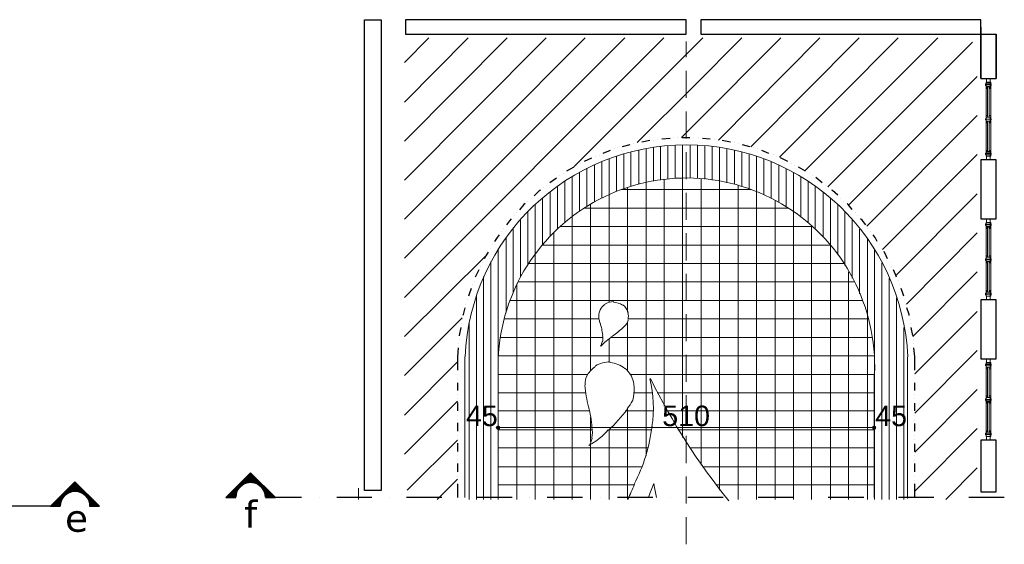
# Model space of a CAD drawing. Header units: metres. Extents: x 5.7 to 89.8, y 4 to 63.5.
# Tile 57 of 72: x 56.4 to 74.7, y 19.8 to 29.4. Entities that reach past the tile are written whole.
import ezdxf

# ---------------------------------------------------------------- set-up
doc = ezdxf.new("R2010")
doc.units = ezdxf.units.M
doc.header["$MEASUREMENT"] = 0
for name, color, linetype in [('PDF11_dim', 7, 'Continuous'), ('PDF11_halozen', 7, 'Continuous'), ('PDF11_hatch-plan', 7, 'Continuous'), ('PDF11_khatchin', 7, 'Continuous'), ('PDF11_Layer5', 7, 'Continuous'), ('PDF11_line-estakhr', 7, 'Continuous'), ('PDF11_saghf kazeb', 7, 'Continuous'), ('PDF11_SECTION', 7, 'Continuous'), ('PDF11_Text', 7, 'Continuous'), ('PDF11_wall', 7, 'Continuous'), ('PDF11_WIN', 7, 'Continuous')]:
    doc.layers.add(name, color=color, linetype=linetype)
doc.styles.add('PDF Arial', font='arial.ttf')
doc.styles.add('PDF Verdana', font='verdana.ttf')

msp = doc.modelspace()

# ---------------------------------------------------------------- linework, layer by layer
at = {"layer": 'PDF11_dim', "lineweight": 20}
for points in [[(64.677, 21.908), (64.677, 21.821)], [(72.208, 21.908), (72.16, 21.908), (65.37, 21.908), (65.332, 21.908)], [(72.863, 21.908), (72.863, 21.985)]]:
    msp.add_lwpolyline(points, dxfattribs=at)
for points in [[(65.293, 21.985), (65.293, 21.908)], [(72.247, 21.985), (72.247, 21.908)]]:
    msp.add_lwpolyline(points, close=True, dxfattribs=at)
at = {"layer": 'PDF11_dim', "transparency": 33554559}
for points in [[(65.264, 21.937), (65.293, 21.908), (65.245, 21.908)], [(65.245, 21.908), (65.264, 21.879), (65.293, 21.908)], [(65.293, 21.946), (65.264, 21.937), (65.293, 21.908)], [(65.264, 21.879), (65.293, 21.908), (65.293, 21.86)], [(65.293, 21.908), (65.322, 21.937), (65.293, 21.946)], [(65.332, 21.908), (65.293, 21.908), (65.322, 21.937)], [(65.293, 21.908), (65.293, 21.86), (65.322, 21.879)], [(65.322, 21.879), (65.332, 21.908), (65.293, 21.908)], [(72.218, 21.937), (72.208, 21.908), (72.247, 21.908)], [(72.208, 21.908), (72.247, 21.908), (72.218, 21.879)], [(72.247, 21.908), (72.247, 21.946), (72.218, 21.937)], [(72.247, 21.908), (72.218, 21.879), (72.247, 21.86)], [(72.276, 21.937), (72.247, 21.908), (72.247, 21.946)], [(72.285, 21.908), (72.276, 21.937), (72.247, 21.908)], [(72.247, 21.86), (72.276, 21.879), (72.247, 21.908)], [(72.276, 21.879), (72.247, 21.908), (72.285, 21.908)]]:
    msp.add_solid(points, dxfattribs=at)
at = {"layer": 'PDF11_halozen', "lineweight": 25}
for points in [[(67.73, 27.138), (67.585, 27.099)], [(67.797, 27.157), (67.797, 27.157)], [(67.874, 27.176), (67.874, 27.176)], [(68.096, 27.215), (67.951, 27.186)], [(68.173, 27.224), (68.173, 27.224)], [(68.24, 27.234), (68.24, 27.234)], [(68.471, 27.253), (68.317, 27.243)], [(68.539, 27.263), (68.539, 27.263)], [(68.616, 27.263), (68.616, 27.263)], [(68.837, 27.263), (68.693, 27.263)], [(68.914, 27.263), (68.914, 27.263)], [(68.991, 27.263), (68.991, 27.263)], [(69.213, 27.243), (69.069, 27.253)], [(69.29, 27.234), (69.29, 27.234)], [(69.367, 27.224), (69.367, 27.224)], [(69.589, 27.186), (69.435, 27.215)], [(69.656, 27.176), (69.656, 27.176)], [(69.733, 27.157), (69.733, 27.157)], [(69.945, 27.099), (69.81, 27.138)], [(67.364, 27.032), (67.229, 26.974)], [(67.441, 27.06), (67.441, 27.06)], [(67.508, 27.08), (67.508, 27.08)], [(70.022, 27.08), (70.022, 27.08)], [(70.089, 27.06), (70.089, 27.06)], [(70.301, 26.974), (70.167, 27.032)], [(66.815, 26.791), (66.815, 26.791)], [(67.017, 26.887), (66.882, 26.829)], [(67.085, 26.926), (67.085, 26.926)], [(67.162, 26.945), (67.162, 26.945)], [(70.378, 26.955), (70.378, 26.955)], [(70.446, 26.926), (70.446, 26.926)], [(70.648, 26.829), (70.513, 26.897)], [(70.715, 26.791), (70.715, 26.791)], [(66.497, 26.608), (66.497, 26.608)], [(66.69, 26.723), (66.555, 26.646)], [(66.747, 26.762), (66.747, 26.762)], [(70.783, 26.762), (70.783, 26.762)], [(70.976, 26.646), (70.85, 26.723)], [(71.043, 26.608), (71.043, 26.608)], [(66.372, 26.521), (66.247, 26.434)], [(66.43, 26.56), (66.43, 26.56)], [(71.101, 26.569), (71.101, 26.569)], [(71.284, 26.434), (71.168, 26.531)], [(66.073, 26.3), (66.054, 26.29), (65.958, 26.194)], [(66.131, 26.348), (66.131, 26.348)], [(66.189, 26.386), (66.189, 26.386)], [(71.342, 26.386), (71.342, 26.386)], [(71.409, 26.348), (71.409, 26.348)], [(71.573, 26.203), (71.476, 26.29), (71.467, 26.3)], [(65.794, 26.049), (65.765, 26.03), (65.688, 25.934)], [(65.842, 26.097), (65.842, 26.097)], [(65.9, 26.145), (65.9, 26.145)], [(71.63, 26.145), (71.63, 26.145)], [(71.688, 26.097), (71.688, 26.097)], [(71.842, 25.943), (71.765, 26.03), (71.746, 26.049)], [(65.64, 25.885), (65.64, 25.885)], [(71.9, 25.885), (71.9, 25.885)], [(65.534, 25.77), (65.505, 25.731), (65.447, 25.654)], [(65.592, 25.828), (65.592, 25.828)], [(71.948, 25.828), (71.948, 25.828)], [(72.093, 25.654), (72.025, 25.741), (71.996, 25.77)], [(65.351, 25.529), (65.351, 25.529)], [(65.399, 25.597), (65.399, 25.597)], [(72.131, 25.597), (72.131, 25.597)], [(72.179, 25.539), (72.179, 25.539)], [(65.312, 25.471), (65.274, 25.423), (65.226, 25.346)], [(72.305, 25.346), (72.266, 25.423), (72.228, 25.471)], [(65.11, 25.153), (65.062, 25.086), (65.033, 25.028)], [(65.149, 25.221), (65.149, 25.221)], [(65.187, 25.288), (65.187, 25.288)], [(72.353, 25.288), (72.353, 25.288)], [(72.391, 25.221), (72.391, 25.221)], [(72.497, 25.028), (72.468, 25.086), (72.43, 25.163)], [(65.004, 24.961), (65.004, 24.961)], [(72.536, 24.961), (72.536, 24.961)], [(64.937, 24.826), (64.889, 24.739), (64.869, 24.691)], [(64.966, 24.893), (64.966, 24.893)], [(72.565, 24.893), (72.565, 24.893)], [(72.661, 24.691), (72.642, 24.739), (72.603, 24.826)], [(64.85, 24.614), (64.85, 24.614)], [(72.69, 24.624), (72.69, 24.624)], [(64.792, 24.479), (64.754, 24.373), (64.744, 24.335)], [(64.821, 24.547), (64.821, 24.547)], [(72.719, 24.547), (72.719, 24.547)], [(72.796, 24.335), (72.786, 24.373), (72.748, 24.479)], [(64.725, 24.267), (64.725, 24.267)], [(72.815, 24.267), (72.815, 24.267)], [(64.677, 24.123), (64.648, 23.998), (64.638, 23.978)], [(64.696, 24.19), (64.696, 24.19)], [(72.834, 24.19), (72.834, 24.19)], [(72.892, 23.978), (72.892, 23.998), (72.854, 24.123)], [(64.629, 23.901), (64.629, 23.901)], [(72.911, 23.901), (72.911, 23.901)], [(64.6, 23.757), (64.571, 23.612), (64.571, 23.603)], [(64.619, 23.824), (64.619, 23.824)], [(72.921, 23.834), (72.921, 23.834)], [(72.96, 23.612), (72.931, 23.757)], [(64.571, 23.535), (64.571, 23.535)], [(72.969, 23.535), (72.969, 23.535)], [(64.552, 23.381), (64.542, 23.218), (64.542, 22.967)], [(64.561, 23.458), (64.561, 23.458)], [(72.979, 23.458), (72.979, 23.458)], [(72.998, 22.967), (72.998, 23.218), (72.979, 23.381)], [(64.542, 22.89), (64.542, 22.89)], [(64.542, 22.813), (64.542, 22.813)], [(72.998, 22.89), (72.998, 22.89)], [(72.998, 22.813), (72.998, 22.813)], [(64.542, 22.736), (64.542, 22.592)], [(72.998, 22.592), (72.998, 22.736)], [(64.542, 22.515), (64.542, 22.515)], [(64.542, 22.437), (64.542, 22.437)], [(72.998, 22.515), (72.998, 22.515)], [(72.998, 22.437), (72.998, 22.437)], [(64.542, 22.37), (64.542, 22.216)], [(72.998, 22.216), (72.998, 22.36)], [(64.542, 22.139), (64.542, 22.139)], [(64.542, 22.062), (64.542, 22.062)], [(72.998, 22.139), (72.998, 22.139)], [(72.998, 22.062), (72.998, 22.062)], [(64.542, 21.994), (64.542, 21.84)], [(72.998, 21.84), (72.998, 21.985)], [(64.542, 21.763), (64.542, 21.763)], [(64.542, 21.686), (64.542, 21.686)], [(72.998, 21.763), (72.998, 21.763)], [(72.998, 21.686), (72.998, 21.686)], [(64.542, 21.619), (64.542, 21.465)], [(72.998, 21.465), (72.998, 21.609)], [(64.542, 21.388), (64.542, 21.388)], [(64.542, 21.311), (64.542, 21.311)], [(72.998, 21.388), (72.998, 21.388)], [(72.998, 21.311), (72.998, 21.311)], [(64.542, 21.243), (64.542, 21.089)], [(72.998, 21.089), (72.998, 21.243)], [(64.542, 21.012), (64.542, 21.012)], [(64.542, 20.945), (64.542, 20.945)], [(72.998, 21.012), (72.998, 21.012)], [(64.542, 20.868), (64.542, 20.617)], [(72.998, 20.935), (72.998, 20.935)], [(72.998, 20.617), (72.998, 20.868)]]:
    msp.add_lwpolyline(points, dxfattribs=at)
at = {"layer": 'PDF11_hatch-plan', "lineweight": 18}
for points in [[(63.559, 28.659), (64.012, 29.112)], [(63.559, 27.927), (64.735, 29.112)], [(63.559, 27.205), (65.457, 29.112)], [(63.559, 26.483), (66.179, 29.112)], [(63.559, 25.76), (66.902, 29.112)], [(63.559, 25.038), (67.633, 29.112)], [(63.559, 24.316), (68.356, 29.112)], [(66.699, 26.733), (68.905, 28.939), (69.078, 29.112)], [(67.865, 27.176), (68.905, 28.216), (69.801, 29.112)], [(68.683, 27.272), (68.905, 27.494), (70.523, 29.112)], [(69.367, 27.224), (71.245, 29.112)], [(69.964, 27.099), (71.968, 29.112)], [(70.494, 26.906), (72.69, 29.112)], [(70.966, 26.656), (73.422, 29.112)], [(71.39, 26.357), (74.067, 29.035)], [(71.775, 26.02), (74.154, 28.399)], [(72.112, 25.635), (74.154, 27.677)], [(68.703, 21.725), (68.703, 26.521), (68.703, 27.138)], [(68.847, 26.521), (68.847, 27.138)], [(67.614, 26.328), (67.614, 26.974)], [(67.749, 26.367), (67.749, 27.003)], [(67.894, 26.406), (67.894, 27.041)], [(68.028, 21.388), (68.028, 26.444), (68.028, 27.07)], [(68.163, 26.463), (68.163, 27.089)], [(68.298, 26.492), (68.298, 27.109)], [(68.433, 26.502), (68.433, 27.118)], [(68.568, 26.511), (68.568, 27.128)], [(68.982, 26.511), (68.982, 27.128)], [(69.117, 26.502), (69.117, 27.118)], [(69.252, 26.483), (69.252, 27.109)], [(69.386, 20.752), (69.386, 26.463), (69.386, 27.089)], [(69.521, 26.434), (69.521, 27.06)], [(69.666, 26.406), (69.666, 27.032)], [(69.801, 26.367), (69.801, 27.003)], [(69.935, 26.319), (69.935, 26.964)], [(67.21, 26.155), (67.21, 26.829)], [(67.345, 24.219), (67.345, 26.213), (67.345, 26.877)], [(67.479, 26.271), (67.479, 26.926)], [(70.07, 20.579), (70.07, 26.271), (70.07, 26.926)], [(70.205, 26.213), (70.205, 26.877)], [(70.34, 26.145), (70.34, 26.82)], [(72.401, 25.202), (74.154, 26.955)], [(66.796, 25.905), (66.796, 26.627)], [(66.93, 26.001), (66.93, 26.704)], [(67.075, 26.078), (67.075, 26.762)], [(70.484, 26.068), (70.484, 26.762)], [(70.619, 25.991), (70.619, 26.694)], [(70.754, 20.579), (70.754, 25.895), (70.754, 26.617)], [(66.526, 25.702), (66.526, 26.463)], [(66.661, 20.579), (66.661, 25.808), (66.661, 26.55)], [(68.365, 22.303), (68.365, 26.492)], [(69.049, 21.214), (69.049, 26.511)], [(70.889, 25.799), (70.889, 26.54)], [(71.024, 25.693), (71.024, 26.454)], [(66.256, 25.442), (66.256, 26.271)], [(66.391, 25.577), (66.391, 26.377)], [(69.974, 26.309), (68.905, 26.309), (67.566, 26.309)], [(67.682, 24.046), (67.682, 26.348)], [(69.733, 20.579), (69.733, 26.386)], [(71.159, 25.568), (71.159, 26.357)], [(71.303, 25.433), (71.303, 26.261)], [(72.651, 24.72), (74.154, 26.232)], [(66.112, 25.298), (66.112, 26.155)], [(70.417, 20.579), (70.417, 26.107)], [(71.438, 20.579), (71.438, 25.279), (71.438, 26.145)], [(65.842, 24.922), (65.842, 25.905)], [(65.977, 20.579), (65.977, 25.125), (65.977, 26.04)], [(70.658, 25.963), (68.905, 25.963), (66.882, 25.963)], [(66.998, 22.967), (66.998, 26.04)], [(71.573, 25.105), (71.573, 26.02)], [(71.707, 24.903), (71.707, 25.885)], [(65.707, 24.691), (65.707, 25.76)], [(71.842, 24.672), (71.842, 25.741)], [(65.572, 24.412), (65.572, 25.597)], [(66.324, 20.579), (66.324, 25.51)], [(71.101, 25.625), (68.905, 25.625), (66.439, 25.625)], [(71.091, 20.579), (71.091, 25.625)], [(71.977, 24.383), (71.977, 25.577)], [(72.844, 24.19), (74.154, 25.51)], [(65.438, 24.036), (65.438, 25.414)], [(72.122, 20.579), (72.122, 23.988), (72.122, 25.394)], [(65.293, 20.579), (65.293, 23.304), (65.293, 25.211)], [(71.428, 25.279), (68.905, 25.279), (66.102, 25.279)], [(72.256, 20.579), (72.256, 25.192)], [(63.559, 23.593), (65.081, 25.105)], [(65.158, 20.579), (65.158, 24.98)], [(71.688, 24.942), (68.905, 24.942), (65.852, 24.942)], [(71.775, 20.579), (71.775, 24.787)], [(72.391, 20.579), (72.391, 24.951)], [(72.96, 23.593), (74.154, 24.787)], [(65.023, 20.579), (65.023, 24.701)], [(71.881, 24.605), (68.905, 24.605), (65.659, 24.605)], [(72.526, 20.579), (72.526, 24.662)], [(65.64, 20.579), (65.64, 24.566)], [(64.889, 20.579), (64.889, 24.354)], [(72.025, 24.258), (68.905, 24.258), (65.505, 24.258)], [(72.661, 20.579), (72.661, 24.306)], [(72.998, 22.9), (74.154, 24.056)], [(63.559, 22.871), (64.629, 23.94)], [(67.152, 23.921), (65.399, 23.921)], [(67.682, 22.958), (67.682, 23.863)], [(72.141, 23.921), (68.905, 23.921), (67.701, 23.921)], [(64.754, 20.579), (64.754, 23.844)], [(72.796, 20.579), (72.796, 23.757)], [(67.219, 23.574), (65.332, 23.574)], [(67.345, 23.112), (67.345, 23.545)], [(72.208, 23.574), (68.905, 23.574), (67.383, 23.574)], [(72.998, 22.177), (74.154, 23.333)], [(72.247, 23.237), (68.905, 23.237), (65.293, 23.237)], [(63.559, 22.139), (64.542, 23.121)], [(66.95, 22.89), (65.293, 22.89)], [(72.247, 22.89), (68.905, 22.89), (67.73, 22.89)], [(72.998, 21.455), (74.154, 22.611)], [(66.911, 22.553), (65.293, 22.553)], [(68.144, 22.553), (67.797, 22.553)], [(72.247, 22.553), (68.905, 22.553), (68.231, 22.553)], [(63.559, 21.417), (64.542, 22.399)], [(67.682, 20.579), (67.682, 22.264)], [(66.979, 22.216), (65.293, 22.216)], [(66.998, 21.648), (66.998, 22.1)], [(68.163, 22.216), (67.643, 22.216)], [(72.247, 22.216), (68.905, 22.216), (68.414, 22.216)], [(67.027, 21.869), (65.293, 21.869)], [(68.134, 21.869), (67.335, 21.869)], [(67.345, 20.579), (67.345, 21.879)], [(72.247, 21.869), (68.905, 21.869), (68.616, 21.869)], [(72.998, 20.733), (74.154, 21.889)], [(63.608, 20.752), (64.542, 21.677)], [(68.067, 21.532), (65.293, 21.532)], [(66.998, 20.579), (66.998, 21.59)], [(72.247, 21.532), (68.905, 21.532), (68.837, 21.532)], [(67.961, 21.185), (65.293, 21.185)], [(72.247, 21.185), (69.069, 21.185)], [(73.576, 20.579), (74.154, 21.166)], [(64.166, 20.579), (64.542, 20.954)], [(67.807, 20.848), (65.293, 20.848)], [(72.247, 20.848), (69.319, 20.848)]]:
    msp.add_lwpolyline(points, dxfattribs=at)
for points in [[(67.264, 24.185, 0.1285), (67.179, 24.088, 0.078947), (67.155, 24.006)], [(67.406, 23.596, 0.028434), (67.604, 23.758, 0.0467), (67.668, 23.829)], [(67.805, 22.562, 0.05742), (67.796, 22.753, 0.158762), (67.642, 23)], [(67.024, 21.72, 0.088119), (67.028, 21.913, 0.039448), (66.966, 22.294)]]:
    msp.add_lwpolyline(points, format="xyb", dxfattribs=at)
for centre, radius, start, end in [((67.426, 23.954), 0.284, 89.187, 124.607), ((67.407, 23.906), 0.323, 54.9261, 86.6163), ((67.426, 23.954), 0.284, 15.9632, 52.0477), ((67.802, 24.003), 0.65, 179.978, 194.6009), ((67.513, 23.935), 0.188, 323.9867, 348.1403), ((67.436, 23.964), 0.265, 346.8439, 15.4193), ((65.76, 23.434), 1.478, 7.1521, 16.1883), ((66.983, 23.531), 0.236, 329.9195, 351.8646), ((68.12, 22.548), 1.267, 124.4971, 137.005), ((66.897, 23.55), 0.332, 350.376, 10.5194), ((67.32, 22.673), 0.429, 121.6407, 150.9246), ((67.34, 22.654), 0.467, 86.77, 122.1954), ((67.311, 22.577), 0.535, 52.5092, 84.2047), ((67.195, 22.731), 0.294, 148.1616, 188.0145), ((65.847, 22.269), 2.316, 351.535, 13.4802), ((79.138, 28.288), 12.313, 206.4001, 218.9081), ((69.305, 22.866), 2.413, 184.2023, 193.8318), ((67.195, 22.693), 0.65, 317.7191, 333.5064), ((67.205, 22.587), 0.602, 341.7407, 358.2202), ((65.038, 24.253), 3.318, 313.7586, 322.7344), ((66.473, 22.577), 1.112, 296.4112, 320.2624), ((64.951, 22.327), 3.212, 332.8857, 353.0292), ((66.637, 21.787), 0.4, 327.5079, 349.4531), ((54.697, 26.631), 14.333, 335.0388, 336.2586), ((61.533, 23.261), 7.054, 338.0437, 340.2466), ((66.068, 20.323), 2.172, 7.6684, 14.4855)]:
    msp.add_arc(centre, radius, start, end, dxfattribs=at)
at = {"layer": 'PDF11_khatchin', "lineweight": 18}
for points in [[(68.77, 29.044), (68.77, 28.756)], [(68.77, 28.505), (68.77, 28.004)], [(68.77, 27.754), (68.77, 27.253)], [(68.77, 27.003), (68.77, 26.502)], [(68.77, 26.251), (68.77, 25.751)], [(68.77, 25.5), (68.77, 24.999)], [(68.77, 24.749), (68.77, 24.258)], [(68.77, 24.007), (68.77, 23.507)], [(68.77, 23.256), (68.77, 22.755)], [(68.77, 22.505), (68.77, 22.004)], [(68.77, 21.754), (68.77, 21.253)], [(68.77, 21.002), (68.77, 20.502)], [(68.77, 20.251), (68.77, 19.75)]]:
    msp.add_lwpolyline(points, dxfattribs=at)
at = {"layer": 'PDF11_Layer5', "lineweight": 13}
msp.add_lwpolyline([(62.712, 20.791), (62.712, 20.579)], dxfattribs=at)
at = {"layer": 'PDF11_line-estakhr', "lineweight": 18}
msp.add_lwpolyline([(72.254, 22.901, 1), (65.293, 23.179), (65.293, 20.617)], format="xyb", dxfattribs=at)
msp.add_lwpolyline([(72.247, 22.9), (72.247, 20.617)], dxfattribs=at)
msp.add_arc((62.614, 23.284), 9.648, 357.7262, 357.7362, dxfattribs=at)
at = {"layer": 'PDF11_saghf kazeb', "lineweight": 18}
for points in [[(64.677, 23.218), (64.677, 20.617)], [(72.863, 20.598), (72.863, 23.218)]]:
    msp.add_lwpolyline(points, dxfattribs=at)
msp.add_arc((68.775, 23.039), 4.098, 2.4774, 177.5226, dxfattribs=at)
at = {"layer": 'PDF11_SECTION', "lineweight": 30}
msp.add_lwpolyline([(60.988, 20.617), (61.171, 20.617), (60.709, 21.07), (60.256, 20.617), (60.439, 20.617), (60.256, 20.617), (60.709, 21.07), (61.171, 20.617)], close=True, dxfattribs=at)
for points in [[(57.193, 20.453), (57.01, 20.453), (57.463, 20.906), (57.916, 20.453), (57.733, 20.453), (57.916, 20.453), (57.463, 20.906), (57.01, 20.453), (57.193, 20.453), (56.23, 20.453), (55.412, 20.453)], [(61.653, 20.617), (61.171, 20.617)], [(61.98, 20.617), (61.98, 20.617)], [(62.953, 20.617), (62.307, 20.617)], [(63.28, 20.617), (63.28, 20.617)], [(64.253, 20.617), (63.598, 20.617)], [(64.58, 20.617), (64.58, 20.617)], [(65.553, 20.617), (64.898, 20.617)], [(65.881, 20.617), (65.881, 20.617)], [(66.853, 20.617), (66.198, 20.617)], [(67.181, 20.617), (67.181, 20.617)], [(68.154, 20.617), (67.499, 20.617)], [(68.481, 20.617), (68.481, 20.617)], [(69.454, 20.617), (68.799, 20.617)], [(69.781, 20.617), (69.781, 20.617)], [(70.754, 20.617), (70.099, 20.617)], [(71.081, 20.617), (71.081, 20.617)], [(72.054, 20.617), (71.399, 20.617)], [(72.382, 20.617), (72.382, 20.617)], [(73.354, 20.617), (72.7, 20.617)], [(73.682, 20.617), (73.682, 20.617)], [(74.655, 20.617), (74, 20.617)]]:
    msp.add_lwpolyline(points, dxfattribs=at)
for points in [[(60.988, 20.622, 0.999952), (60.439, 20.622, -0.999952)], [(57.742, 20.458, 0.999952), (57.193, 20.458, -0.999952)]]:
    msp.add_lwpolyline(points, format="xyb", close=True, dxfattribs=at)
at = {"layer": 'PDF11_SECTION', "transparency": 33554559}
for points in [[(60.709, 21.07), (60.535, 20.887), (60.709, 20.887)], [(60.709, 21.07), (60.709, 20.887), (60.892, 20.887)], [(60.709, 21.07), (60.709, 20.887), (60.892, 20.887)], [(57.463, 20.906), (57.28, 20.723), (57.463, 20.723)], [(57.463, 20.906), (57.463, 20.723), (57.646, 20.723)], [(57.463, 20.906), (57.463, 20.723), (57.646, 20.723)], [(60.362, 20.714), (60.458, 20.714), (60.449, 20.8)], [(60.449, 20.8), (60.526, 20.8), (60.506, 20.868)], [(60.458, 20.714), (60.449, 20.8), (60.526, 20.8)], [(60.506, 20.868), (60.612, 20.868), (60.535, 20.887)], [(60.526, 20.8), (60.506, 20.868), (60.612, 20.868)], [(60.612, 20.868), (60.535, 20.887), (60.709, 20.887)], [(60.815, 20.868), (60.921, 20.868), (60.709, 20.887)], [(60.921, 20.868), (60.709, 20.887), (60.892, 20.887)], [(60.815, 20.868), (60.921, 20.868), (60.709, 20.887)], [(60.921, 20.868), (60.709, 20.887), (60.892, 20.887)], [(60.901, 20.8), (60.978, 20.8), (60.815, 20.868)], [(60.978, 20.8), (60.815, 20.868), (60.921, 20.868)], [(60.901, 20.8), (60.978, 20.8), (60.815, 20.868)], [(60.978, 20.8), (60.815, 20.868), (60.921, 20.868)], [(60.959, 20.714), (61.065, 20.714), (60.901, 20.8)], [(61.065, 20.714), (60.901, 20.8), (60.978, 20.8)], [(60.959, 20.714), (61.065, 20.714), (60.901, 20.8)], [(61.065, 20.714), (60.901, 20.8), (60.978, 20.8)], [(57.116, 20.559), (57.213, 20.559), (57.203, 20.646)], [(57.203, 20.646), (57.27, 20.646), (57.261, 20.704)], [(57.213, 20.559), (57.203, 20.646), (57.27, 20.646)], [(57.261, 20.704), (57.357, 20.704), (57.28, 20.723)], [(57.27, 20.646), (57.261, 20.704), (57.357, 20.704)], [(57.357, 20.704), (57.28, 20.723), (57.463, 20.723)], [(57.569, 20.704), (57.665, 20.704), (57.463, 20.723)], [(57.665, 20.704), (57.463, 20.723), (57.646, 20.723)], [(57.569, 20.704), (57.665, 20.704), (57.463, 20.723)], [(57.665, 20.704), (57.463, 20.723), (57.646, 20.723)], [(57.656, 20.646), (57.723, 20.646), (57.569, 20.704)], [(57.723, 20.646), (57.569, 20.704), (57.665, 20.704)], [(57.656, 20.646), (57.723, 20.646), (57.569, 20.704)], [(57.723, 20.646), (57.569, 20.704), (57.665, 20.704)], [(57.713, 20.559), (57.81, 20.559), (57.656, 20.646)], [(57.81, 20.559), (57.656, 20.646), (57.723, 20.646)], [(57.713, 20.559), (57.81, 20.559), (57.656, 20.646)], [(57.81, 20.559), (57.656, 20.646), (57.723, 20.646)], [(60.256, 20.617), (60.439, 20.617), (60.362, 20.714)], [(60.439, 20.617), (60.362, 20.714), (60.458, 20.714)], [(60.988, 20.617), (61.171, 20.617), (60.959, 20.714)], [(61.171, 20.617), (60.959, 20.714), (61.065, 20.714)], [(60.988, 20.617), (61.171, 20.617), (60.959, 20.714)], [(61.171, 20.617), (60.959, 20.714), (61.065, 20.714)], [(57.01, 20.453), (57.193, 20.453), (57.116, 20.559)], [(57.193, 20.453), (57.116, 20.559), (57.213, 20.559)], [(57.733, 20.453), (57.916, 20.453), (57.713, 20.559)], [(57.916, 20.453), (57.713, 20.559), (57.81, 20.559)], [(57.733, 20.453), (57.916, 20.453), (57.713, 20.559)], [(57.916, 20.453), (57.713, 20.559), (57.81, 20.559)]]:
    msp.add_solid(points, dxfattribs=at)
at = {"layer": 'PDF11_wall', "lineweight": 30}
for points in [[(62.818, 29.449), (63.126, 29.449), (63.126, 20.742), (62.818, 20.742)], [(68.77, 29.179), (68.77, 29.449), (63.579, 29.449), (63.579, 29.179)], [(74.501, 26.858), (74.221, 26.858), (74.221, 25.77), (74.501, 25.77)], [(74.221, 23.179), (74.501, 23.179), (74.501, 24.267), (74.221, 24.267)], [(74.221, 20.723), (74.501, 20.723), (74.501, 21.677), (74.221, 21.677)]]:
    msp.add_lwpolyline(points, close=True, dxfattribs=at)
for points in [[(74.221, 29.314), (74.221, 28.361), (74.221, 29.449), (69.04, 29.449), (69.04, 29.179), (74.221, 29.179), (74.501, 29.179), (74.501, 28.361), (74.501, 29.179)], [(74.221, 28.361), (74.501, 28.361)]]:
    msp.add_lwpolyline(points, dxfattribs=at)
at = {"layer": 'PDF11_WIN', "lineweight": 18}
for points in [[(74.318, 28.235), (74.308, 28.235), (74.308, 28.264), (74.318, 28.264)], [(74.404, 28.293), (74.318, 28.293), (74.318, 28.255), (74.404, 28.255)], [(74.318, 28.255), (74.395, 28.255), (74.395, 28.284), (74.318, 28.284)], [(74.375, 28.178), (74.375, 28.207), (74.404, 28.207), (74.318, 28.207), (74.318, 28.255), (74.404, 28.255), (74.404, 28.207), (74.404, 28.178)], [(74.395, 28.245), (74.395, 28.216), (74.318, 28.216), (74.318, 28.245)], [(74.395, 28.293), (74.327, 28.293), (74.327, 28.361), (74.395, 28.361)], [(74.414, 28.235), (74.404, 28.235), (74.404, 28.264), (74.414, 28.264)], [(74.318, 28.187), (74.346, 28.187), (74.346, 28.207), (74.318, 28.207)], [(74.346, 28.178), (74.318, 28.178), (74.318, 28.207), (74.346, 28.207)], [(74.404, 28.187), (74.375, 28.187), (74.375, 28.207), (74.404, 28.207)], [(74.318, 27.619), (74.308, 27.619), (74.308, 27.6), (74.318, 27.6)], [(74.318, 27.648), (74.318, 27.677), (74.346, 27.677), (74.346, 27.648)], [(74.346, 27.677), (74.318, 27.677), (74.318, 27.648), (74.346, 27.648)], [(74.318, 27.609), (74.318, 27.648), (74.395, 27.648), (74.395, 27.609), (74.395, 27.571), (74.318, 27.571), (74.318, 27.609), (74.395, 27.609)], [(74.346, 27.542), (74.318, 27.542), (74.318, 27.571), (74.346, 27.571)], [(74.318, 27.542), (74.346, 27.542), (74.346, 27.561), (74.318, 27.561)], [(74.404, 27.648), (74.404, 27.677), (74.375, 27.677), (74.375, 27.648)], [(74.375, 27.677), (74.404, 27.677), (74.404, 27.648), (74.375, 27.648)], [(74.375, 27.542), (74.404, 27.542), (74.404, 27.571), (74.375, 27.571)], [(74.404, 27.542), (74.375, 27.542), (74.375, 27.561), (74.404, 27.561)], [(74.414, 27.619), (74.404, 27.619), (74.404, 27.6), (74.414, 27.6)], [(74.318, 27.012), (74.318, 27.032), (74.346, 27.032), (74.346, 27.012)], [(74.346, 27.032), (74.318, 27.032), (74.318, 27.012), (74.346, 27.012)], [(74.404, 27.012), (74.318, 27.012), (74.318, 26.964), (74.404, 26.964)], [(74.318, 26.974), (74.395, 26.974), (74.395, 27.003), (74.318, 27.003)], [(74.395, 26.964), (74.395, 26.935), (74.318, 26.935), (74.318, 26.964)], [(74.404, 27.012), (74.404, 27.032), (74.375, 27.032), (74.375, 27.012)], [(74.375, 27.032), (74.404, 27.032), (74.404, 27.012), (74.375, 27.012)], [(74.414, 26.983), (74.404, 26.983), (74.404, 26.955), (74.414, 26.955)], [(74.395, 26.858), (74.327, 26.858), (74.327, 26.926), (74.395, 26.926)], [(74.404, 25.702), (74.318, 25.702), (74.318, 25.654), (74.404, 25.654)], [(74.318, 25.664), (74.395, 25.664), (74.395, 25.693), (74.318, 25.693)], [(74.395, 25.702), (74.327, 25.702), (74.327, 25.77), (74.395, 25.77)], [(74.318, 25.645), (74.308, 25.645), (74.308, 25.674), (74.318, 25.674)], [(74.395, 25.654), (74.395, 25.625), (74.318, 25.625), (74.318, 25.654)], [(74.375, 25.587), (74.375, 25.616), (74.404, 25.616), (74.318, 25.616), (74.318, 25.654), (74.404, 25.654), (74.404, 25.616), (74.404, 25.587)], [(74.318, 25.597), (74.346, 25.597), (74.346, 25.616), (74.318, 25.616)], [(74.346, 25.587), (74.318, 25.587), (74.318, 25.616), (74.346, 25.616)], [(74.404, 25.597), (74.375, 25.597), (74.375, 25.616), (74.404, 25.616)], [(74.414, 25.645), (74.404, 25.645), (74.404, 25.674), (74.414, 25.674)], [(74.318, 25.028), (74.308, 25.028), (74.308, 24.999), (74.318, 24.999)], [(74.318, 25.057), (74.318, 25.086), (74.346, 25.086), (74.346, 25.057)], [(74.346, 25.086), (74.318, 25.086), (74.318, 25.057), (74.346, 25.057)], [(74.318, 25.019), (74.395, 25.019), (74.395, 25.057), (74.318, 25.057)], [(74.395, 25.009), (74.395, 24.98), (74.318, 24.98), (74.318, 25.009)], [(74.346, 24.951), (74.318, 24.951), (74.318, 24.98), (74.346, 24.98)], [(74.318, 24.951), (74.346, 24.951), (74.346, 24.97), (74.318, 24.97)], [(74.404, 25.057), (74.404, 25.086), (74.375, 25.086), (74.375, 25.057)], [(74.375, 25.086), (74.404, 25.086), (74.404, 25.057), (74.375, 25.057)], [(74.375, 24.951), (74.404, 24.951), (74.404, 24.98), (74.375, 24.98)], [(74.404, 24.951), (74.375, 24.951), (74.375, 24.97), (74.404, 24.97)], [(74.414, 25.028), (74.404, 25.028), (74.404, 24.999), (74.414, 24.999)], [(74.318, 24.422), (74.318, 24.441), (74.346, 24.441), (74.346, 24.422)], [(74.346, 24.441), (74.318, 24.441), (74.318, 24.412), (74.346, 24.412)], [(74.318, 24.383), (74.395, 24.383), (74.395, 24.412), (74.318, 24.412)], [(74.404, 24.412), (74.318, 24.412), (74.318, 24.373), (74.404, 24.373)], [(74.404, 24.422), (74.404, 24.441), (74.375, 24.441), (74.375, 24.422)], [(74.375, 24.441), (74.404, 24.441), (74.404, 24.412), (74.375, 24.412)], [(74.395, 24.373), (74.395, 24.335), (74.318, 24.335), (74.318, 24.373)], [(74.395, 24.267), (74.327, 24.267), (74.327, 24.335), (74.395, 24.335)], [(74.414, 24.393), (74.404, 24.393), (74.404, 24.364), (74.414, 24.364)], [(74.395, 23.112), (74.327, 23.112), (74.327, 23.179), (74.395, 23.179)], [(74.318, 23.054), (74.308, 23.054), (74.308, 23.083), (74.318, 23.083)], [(74.404, 23.112), (74.318, 23.112), (74.318, 23.064), (74.404, 23.064)], [(74.318, 23.073), (74.395, 23.073), (74.395, 23.102), (74.318, 23.102)], [(74.395, 23.064), (74.395, 23.025), (74.318, 23.025), (74.318, 23.064)], [(74.375, 22.996), (74.375, 23.025), (74.404, 23.025), (74.318, 23.025), (74.318, 23.064), (74.404, 23.064), (74.404, 23.025), (74.404, 22.996)], [(74.318, 22.996), (74.346, 22.996), (74.346, 23.025), (74.318, 23.025)], [(74.346, 22.996), (74.318, 22.996), (74.318, 23.025), (74.346, 23.025)], [(74.404, 22.996), (74.375, 22.996), (74.375, 23.025), (74.404, 23.025)], [(74.414, 23.054), (74.404, 23.054), (74.404, 23.083), (74.414, 23.083)], [(74.318, 22.437), (74.308, 22.437), (74.308, 22.409), (74.318, 22.409)], [(74.346, 22.495), (74.318, 22.495), (74.318, 22.466), (74.346, 22.466)], [(74.318, 22.466), (74.318, 22.486), (74.346, 22.486), (74.346, 22.466)], [(74.318, 22.428), (74.395, 22.428), (74.395, 22.466), (74.318, 22.466)], [(74.395, 22.418), (74.395, 22.389), (74.318, 22.389), (74.318, 22.418)], [(74.375, 22.495), (74.404, 22.495), (74.404, 22.466), (74.375, 22.466)], [(74.404, 22.466), (74.404, 22.486), (74.375, 22.486), (74.375, 22.466)], [(74.414, 22.437), (74.404, 22.437), (74.404, 22.409), (74.414, 22.409)], [(74.318, 22.36), (74.346, 22.36), (74.346, 22.38), (74.318, 22.38)], [(74.346, 22.36), (74.318, 22.36), (74.318, 22.38), (74.346, 22.38)], [(74.404, 22.36), (74.375, 22.36), (74.375, 22.38), (74.404, 22.38)], [(74.375, 22.36), (74.404, 22.36), (74.404, 22.38), (74.375, 22.38)], [(74.318, 21.831), (74.318, 21.85), (74.346, 21.85), (74.346, 21.831)], [(74.346, 21.85), (74.318, 21.85), (74.318, 21.821), (74.346, 21.821)], [(74.318, 21.792), (74.395, 21.792), (74.395, 21.821), (74.318, 21.821)], [(74.404, 21.821), (74.318, 21.821), (74.318, 21.783), (74.404, 21.783)], [(74.395, 21.783), (74.395, 21.744), (74.318, 21.744), (74.318, 21.783)], [(74.395, 21.677), (74.327, 21.677), (74.327, 21.744), (74.395, 21.744)], [(74.404, 21.831), (74.404, 21.85), (74.375, 21.85), (74.375, 21.831)], [(74.375, 21.85), (74.404, 21.85), (74.404, 21.821), (74.375, 21.821)], [(74.414, 21.802), (74.404, 21.802), (74.404, 21.773), (74.414, 21.773)]]:
    msp.add_lwpolyline(points, close=True, dxfattribs=at)
for points in [[(74.318, 27.032), (74.318, 28.274)], [(74.346, 27.648), (74.346, 28.178)], [(74.375, 27.648), (74.375, 28.178)], [(74.404, 27.032), (74.404, 28.178)], [(74.318, 27.648), (74.404, 27.648), (74.404, 27.609), (74.318, 27.609), (74.404, 27.609), (74.404, 27.571), (74.318, 27.571)], [(74.346, 27.032), (74.346, 27.571)], [(74.375, 27.032), (74.375, 27.571)], [(74.318, 26.974), (74.318, 26.983), (74.308, 26.983), (74.308, 26.955), (74.318, 26.955), (74.318, 26.964), (74.404, 26.964), (74.404, 26.926), (74.318, 26.926), (74.318, 26.964)], [(74.318, 24.441), (74.318, 25.683)], [(74.346, 25.057), (74.346, 25.587)], [(74.375, 25.057), (74.375, 25.587)], [(74.404, 24.441), (74.404, 25.587)], [(74.318, 25.057), (74.404, 25.057), (74.404, 25.019), (74.318, 25.019), (74.404, 25.019), (74.404, 24.98), (74.318, 24.98)], [(74.346, 24.441), (74.346, 24.98)], [(74.375, 24.441), (74.375, 24.98)], [(74.318, 24.383), (74.318, 24.393), (74.308, 24.393), (74.308, 24.364), (74.318, 24.364), (74.318, 24.373), (74.404, 24.373), (74.404, 24.335), (74.318, 24.335), (74.318, 24.373)], [(74.318, 21.85), (74.318, 23.092)], [(74.346, 22.466), (74.346, 22.996)], [(74.375, 22.466), (74.375, 22.996)], [(74.404, 21.85), (74.404, 22.996)], [(74.318, 22.466), (74.404, 22.466), (74.404, 22.428), (74.318, 22.428), (74.404, 22.428), (74.404, 22.38), (74.318, 22.38)], [(74.346, 21.85), (74.346, 22.38)], [(74.375, 21.85), (74.375, 22.38)], [(74.318, 21.792), (74.318, 21.802), (74.308, 21.802), (74.308, 21.773), (74.318, 21.773), (74.318, 21.783), (74.404, 21.783), (74.404, 21.744), (74.318, 21.744), (74.318, 21.783)]]:
    msp.add_lwpolyline(points, dxfattribs=at)

# ---------------------------------------------------------------- texts
at = {"layer": 'PDF11_Text', "attachment_point": 7}
for s, insert, char_height, style in [('45', (64.696, 21.93), 0.3792, 'PDF Arial'), ('510', (68.327, 21.93), 0.3792, 'PDF Arial'), ('45', (72.266, 21.93), 0.3792, 'PDF Arial'), ('f', (60.593, 20.059), 0.504, 'PDF Verdana'), ('e', (57.28, 19.973), 0.504, 'PDF Verdana')]:
    msp.add_mtext(s, dxfattribs=dict(at, insert=insert, char_height=char_height, style=style))

doc.saveas('drawing.dxf')
